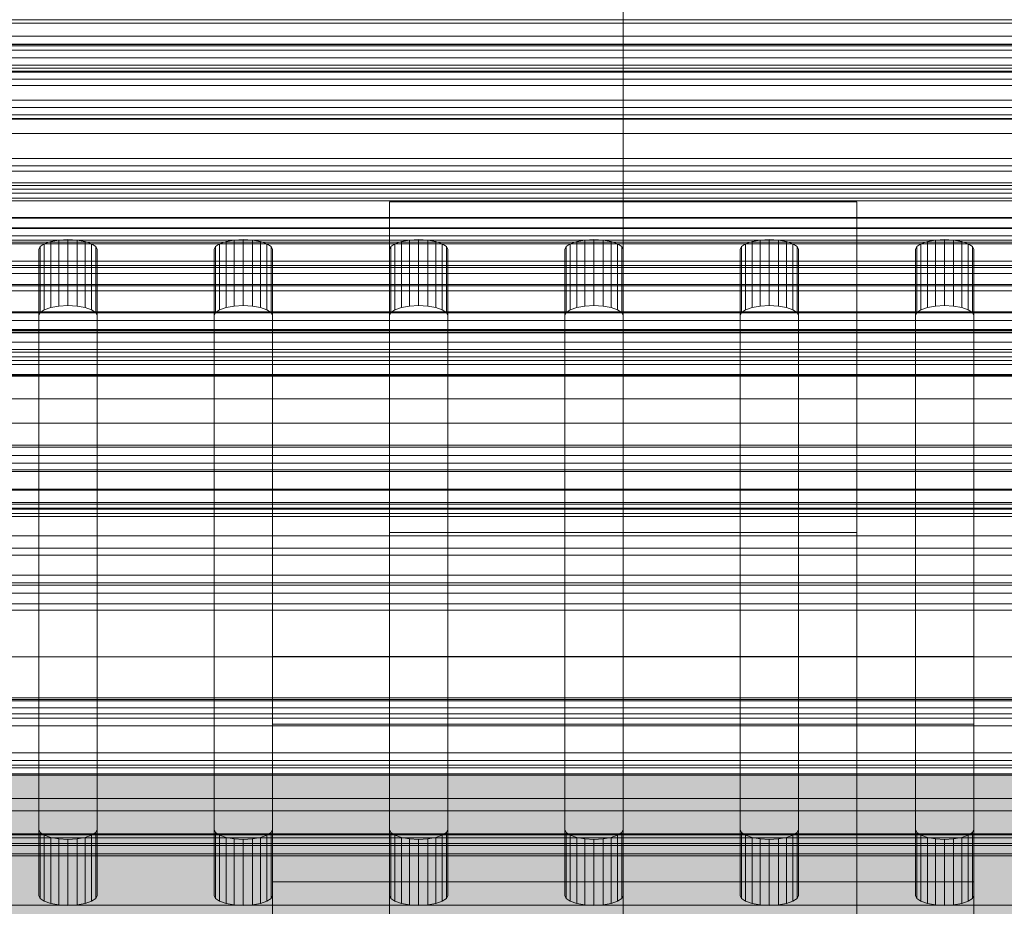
# Model space of a CAD drawing. Header units: millimetres. Extents: x -2233 to 61924, y -68080 to 6847.
# Tile 67 of 256: x -52 to 33, y -34961 to -34886. Entities that reach past the tile are written whole.
import ezdxf

# ---------------------------------------------------------------- set-up
doc = ezdxf.new("R2010")
doc.units = ezdxf.units.MM
for name, color, linetype, lineweight in [('COTAS_O', 1, 'Continuous', 0), ('COTAS_P', 1, 'Continuous', 0), ('frontal_bajante_movil', 7, 'Continuous', 0), ('frontal_briquetadora', 7, 'Continuous', 0), ('frontal_C01', 7, 'Continuous', 0), ('frontal_C02', 7, 'Continuous', 0), ('frontal_C03', 7, 'Continuous', 0), ('frontal_mezcladora', 7, 'Continuous', 0), ('frontal_mix-C02', 7, 'Continuous', 0), ('frontal_secador', 7, 'Continuous', 0), ('frontal_tolva-C01', 7, 'Continuous', 0)]:
    doc.layers.add(name, color=color, linetype=linetype, lineweight=lineweight)
doc.dimstyles.new('R19_100', dxfattribs={"dimtxt": 250, "dimasz": 150, "dimexe": 150, "dimexo": 80, "dimgap": 100, "dimtad": 1, "dimtih": 1, "dimtoh": 1, "dimdsep": 46, "dimcen": 0.09, "dimadec": 0, "dimazin": 0, "dimtfac": 1, "dimtdec": 4, "dimtofl": 0, "dimtmove": 0, "dimatfit": 3, "dimfxl": 1, "dimtolj": 1, "dimtzin": 0, "dimarcsym": 0})

# ---------------------------------------------------------------- blocks, each defined once
blk = doc.blocks.new('DIM_R27_48')
at = {"layer": 'COTAS_P'}
for p, q in [((-1750, -34600), (-1600, -34555)), ((2600, -34600), (2450, -34555)), ((-1750, -35500), (-1750, -34600)), ((-1750, -34600), (2600, -34600)), ((-1750, -34600), (-1600, -34645)), ((2600, -34600), (2450, -34645)), ((2600, -35500), (2600, -34600))]:
    blk.add_line(p, q, dxfattribs=at)
blk.add_text('4350 P', height=250, dxfattribs=at).set_placement((425, -34500))
blk = doc.blocks.new('DIM_R27_50')
at = {"layer": 'COTAS_P'}
for p, q in [((1705.784, -34504.945), (1551.897, -34475.895)), ((-194.216, -34704.945), (1705.784, -34504.945)), ((1705.784, -34504.945), (1561.319, -34565.401)), ((1800, -35400), (1705.784, -34504.945)), ((-194.216, -34704.945), (-49.751, -34644.49)), ((-100, -35600), (-194.216, -34704.945)), ((-194.216, -34704.945), (-40.33, -34733.995))]:
    blk.add_line(p, q, dxfattribs=at)
blk.add_text('1910.5 P', height=250, rotation=6.00901, dxfattribs=at).set_placement((745.315, -34505.495))
blk = doc.blocks.new('DIM_R27_55')
at = {"layer": 'COTAS_O'}
for p, q in [((-650, -33700), (50, -33700)), ((50, -33700), (5, -33850)), ((50, -34900), (50, -33700)), ((50, -33700), (95, -33850)), ((50, -34900), (5, -34750)), ((50, -34900), (95, -34750)), ((-650, -34900), (50, -34900))]:
    blk.add_line(p, q, dxfattribs=at)
blk.add_text('1200 O', height=250, rotation=90, dxfattribs=at).set_placement((-50, -34300))
blk = doc.blocks.new('DIM_R27_56')
at = {"layer": 'COTAS_O'}
for p, q in [((-650, -34200), (-500, -34155)), ((650, -34200), (500, -34155)), ((-650, -34900), (-650, -34200)), ((-650, -34200), (650, -34200)), ((-650, -34200), (-500, -34245)), ((650, -34200), (500, -34245)), ((650, -34900), (650, -34200))]:
    blk.add_line(p, q, dxfattribs=at)
blk.add_text('1300 O', height=250, dxfattribs=at).set_placement((0, -34100))
blk = doc.blocks.new('DIM_R27_58')
at = {"layer": 'COTAS_O'}
for p, q in [((-1480, -35300), (-1330, -35255)), ((490, -35300), (340, -35255)), ((-1480, -36000), (-1480, -35300)), ((-1480, -35300), (490, -35300)), ((-1480, -35300), (-1330, -35345)), ((490, -35300), (340, -35345)), ((490, -36000), (490, -35300))]:
    blk.add_line(p, q, dxfattribs=at)
blk.add_text('1970 O', height=250, dxfattribs=at).set_placement((-495, -35200))
blk = doc.blocks.new('DIM_R27_60')
at = {"layer": 'COTAS_O'}
for p, q in [((-1400, -35300), (-1250, -35255)), ((1400, -35300), (1250, -35255)), ((-1400, -36000), (-1400, -35300)), ((-1400, -35300), (1400, -35300)), ((-1400, -35300), (-1250, -35345)), ((1400, -35300), (1250, -35345)), ((1400, -36000), (1400, -35300))]:
    blk.add_line(p, q, dxfattribs=at)
blk.add_text('2800 O', height=250, dxfattribs=at).set_placement((0, -35200))
blk = doc.blocks.new('DIM_R27_61')
at = {"layer": 'COTAS_P'}
for p, q in [((-305, -34680), (395, -34680)), ((395, -34680), (350, -34830)), ((395, -36000), (395, -34680)), ((395, -34680), (440, -34830)), ((395, -36000), (350, -35850)), ((395, -36000), (440, -35850)), ((-305, -36000), (395, -36000))]:
    blk.add_line(p, q, dxfattribs=at)
blk.add_text('1320 P', height=250, rotation=90, dxfattribs=at).set_placement((295, -35340))
blk = doc.blocks.new('DIM_R27_62')
at = {"layer": 'COTAS_P'}
for p, q in [((-305, -35300), (-155, -35255)), ((345, -35300), (195, -35255)), ((-305, -36000), (-305, -35300)), ((-305, -35300), (345, -35300)), ((-305, -35300), (-155, -35345)), ((345, -35300), (195, -35345)), ((345, -36000), (345, -35300))]:
    blk.add_line(p, q, dxfattribs=at)
blk.add_text('650 P', height=250, dxfattribs=at).set_placement((20, -35200))

msp = doc.modelspace()

# ---------------------------------------------------------------- linework, layer by layer
at = {"layer": 'frontal_bajante_movil'}
for p, q in [((220, -34885.505), (-180, -34885.505)), ((223, -34891.143), (-183, -34891.143)), ((-180, -34891.143), (220, -34891.143)), ((-168, -34891.143), (208, -34891.143)), ((-183, -34893.962), (223, -34893.962)), ((208, -34895.247), (-168, -34895.247)), ((208, -34902.42), (-168, -34902.42)), ((-168, -34903.359), (208, -34903.359)), ((208, -34904.675), (-168, -34904.675)), ((-50, -34905.171), (-49.878, -34904.907)), ((-49.878, -34904.907), (-49.523, -34904.669)), ((-49.878, -34910.545), (-49.878, -34904.907)), ((-49.523, -34904.669), (-48.969, -34904.479)), ((-49.523, -34910.307), (-49.523, -34904.669)), ((-48.969, -34904.479), (-48.273, -34904.358)), ((-48.969, -34910.118), (-48.969, -34904.479)), ((-48.273, -34904.358), (-47.5, -34904.316)), ((-48.273, -34909.996), (-48.273, -34904.358)), ((-47.5, -34904.316), (-46.727, -34904.358)), ((-47.5, -34909.954), (-47.5, -34904.316)), ((-46.727, -34904.358), (-46.031, -34904.479)), ((-46.727, -34909.996), (-46.727, -34904.358)), ((-46.031, -34904.479), (-45.477, -34904.669)), ((-46.031, -34910.118), (-46.031, -34904.479)), ((-45.477, -34904.669), (-45.122, -34904.907)), ((-45.477, -34910.307), (-45.477, -34904.669)), ((-45.122, -34904.907), (-45, -34905.171)), ((-45.122, -34910.545), (-45.122, -34904.907)), ((-35, -34905.171), (-34.878, -34904.907)), ((-34.878, -34904.907), (-34.523, -34904.669)), ((-34.878, -34910.545), (-34.878, -34904.907)), ((-34.523, -34904.669), (-33.969, -34904.479)), ((-34.523, -34910.307), (-34.523, -34904.669)), ((-33.969, -34904.479), (-33.273, -34904.358)), ((-33.969, -34910.118), (-33.969, -34904.479)), ((-33.273, -34904.358), (-32.5, -34904.316)), ((-33.273, -34909.996), (-33.273, -34904.358)), ((-32.5, -34904.316), (-31.727, -34904.358)), ((-32.5, -34909.954), (-32.5, -34904.316)), ((-31.727, -34904.358), (-31.031, -34904.479)), ((-31.727, -34909.996), (-31.727, -34904.358)), ((-31.031, -34904.479), (-30.477, -34904.669)), ((-31.031, -34910.118), (-31.031, -34904.479)), ((-30.477, -34904.669), (-30.122, -34904.907)), ((-30.477, -34910.307), (-30.477, -34904.669)), ((-30.122, -34904.907), (-30, -34905.171)), ((-30.122, -34910.545), (-30.122, -34904.907)), ((-20, -34905.171), (-19.878, -34904.907)), ((-19.878, -34904.907), (-19.523, -34904.669)), ((-19.878, -34910.545), (-19.878, -34904.907)), ((-19.523, -34904.669), (-18.969, -34904.479)), ((-19.523, -34910.307), (-19.523, -34904.669)), ((-18.969, -34904.479), (-18.273, -34904.358)), ((-18.969, -34910.118), (-18.969, -34904.479)), ((-18.273, -34904.358), (-17.5, -34904.316)), ((-18.273, -34909.996), (-18.273, -34904.358)), ((-17.5, -34904.316), (-16.727, -34904.358)), ((-17.5, -34909.954), (-17.5, -34904.316)), ((-16.727, -34904.358), (-16.031, -34904.479)), ((-16.727, -34909.996), (-16.727, -34904.358)), ((-16.031, -34904.479), (-15.477, -34904.669)), ((-16.031, -34910.118), (-16.031, -34904.479)), ((-15.477, -34904.669), (-15.122, -34904.907)), ((-15.477, -34910.307), (-15.477, -34904.669)), ((-15.122, -34904.907), (-15, -34905.171)), ((-15.122, -34910.545), (-15.122, -34904.907)), ((-5, -34905.171), (-4.878, -34904.907)), ((-4.878, -34904.907), (-4.523, -34904.669)), ((-4.878, -34910.545), (-4.878, -34904.907)), ((-4.523, -34904.669), (-3.969, -34904.479)), ((-4.523, -34910.307), (-4.523, -34904.669)), ((-3.969, -34904.479), (-3.273, -34904.358)), ((-3.969, -34910.118), (-3.969, -34904.479)), ((-3.273, -34904.358), (-2.5, -34904.316)), ((-3.273, -34909.996), (-3.273, -34904.358)), ((-2.5, -34904.316), (-1.727, -34904.358)), ((-2.5, -34909.954), (-2.5, -34904.316)), ((-1.727, -34904.358), (-1.031, -34904.479)), ((-1.727, -34909.996), (-1.727, -34904.358)), ((-1.031, -34904.479), (-0.477, -34904.669)), ((-1.031, -34910.118), (-1.031, -34904.479)), ((-0.477, -34904.669), (-0.122, -34904.907)), ((-0.477, -34910.307), (-0.477, -34904.669)), ((-0.122, -34904.907), (0, -34905.171)), ((-0.122, -34910.545), (-0.122, -34904.907)), ((10, -34905.171), (10.122, -34904.907)), ((10.122, -34904.907), (10.477, -34904.669)), ((10.122, -34910.545), (10.122, -34904.907)), ((10.477, -34904.669), (11.031, -34904.479)), ((10.477, -34910.307), (10.477, -34904.669)), ((11.031, -34904.479), (11.727, -34904.358)), ((11.031, -34910.118), (11.031, -34904.479)), ((11.727, -34904.358), (12.5, -34904.316)), ((11.727, -34909.996), (11.727, -34904.358)), ((12.5, -34904.316), (13.273, -34904.358)), ((12.5, -34909.954), (12.5, -34904.316)), ((13.273, -34904.358), (13.969, -34904.479)), ((13.273, -34909.996), (13.273, -34904.358)), ((13.969, -34904.479), (14.523, -34904.669)), ((13.969, -34910.118), (13.969, -34904.479)), ((14.523, -34904.669), (14.878, -34904.907)), ((14.523, -34910.307), (14.523, -34904.669)), ((14.878, -34904.907), (15, -34905.171)), ((14.878, -34910.545), (14.878, -34904.907)), ((25, -34905.171), (25.122, -34904.907)), ((25.122, -34904.907), (25.477, -34904.669)), ((25.122, -34910.545), (25.122, -34904.907)), ((25.477, -34904.669), (26.031, -34904.479)), ((25.477, -34910.307), (25.477, -34904.669)), ((26.031, -34904.479), (26.727, -34904.358)), ((26.031, -34910.118), (26.031, -34904.479)), ((26.727, -34904.358), (27.5, -34904.316)), ((26.727, -34909.996), (26.727, -34904.358)), ((27.5, -34904.316), (28.273, -34904.358)), ((27.5, -34909.954), (27.5, -34904.316)), ((28.273, -34904.358), (28.969, -34904.479)), ((28.273, -34909.996), (28.273, -34904.358)), ((28.969, -34904.479), (29.523, -34904.669)), ((28.969, -34910.118), (28.969, -34904.479)), ((29.523, -34904.669), (29.878, -34904.907)), ((29.523, -34910.307), (29.523, -34904.669)), ((29.878, -34904.907), (30, -34905.171)), ((29.878, -34910.545), (29.878, -34904.907)), ((-50, -34954.764), (-50, -34905.171)), ((-50, -34905.171), (-50, -34910.809)), ((-45, -34905.171), (-45, -34954.764)), ((-45, -34910.809), (-45, -34905.171)), ((-35, -34954.764), (-35, -34905.171)), ((-35, -34905.171), (-35, -34910.809)), ((-30, -34905.171), (-30, -34954.764)), ((-30, -34910.809), (-30, -34905.171)), ((-20, -34954.764), (-20, -34905.171)), ((-20, -34905.171), (-20, -34910.809)), ((-15, -34905.171), (-15, -34954.764)), ((-15, -34910.809), (-15, -34905.171)), ((-5, -34954.764), (-5, -34905.171)), ((-5, -34905.171), (-5, -34910.809)), ((0, -34905.171), (0, -34954.764)), ((0, -34910.809), (0, -34905.171)), ((10, -34954.764), (10, -34905.171)), ((10, -34905.171), (10, -34910.809)), ((15, -34905.171), (15, -34954.764)), ((15, -34910.809), (15, -34905.171)), ((25, -34954.764), (25, -34905.171)), ((25, -34905.171), (25, -34910.809)), ((30, -34905.171), (30, -34954.764)), ((30, -34910.809), (30, -34905.171)), ((-168, -34906.524), (208, -34906.524)), ((-48.969, -34910.118), (-49.523, -34910.307)), ((-48.273, -34909.996), (-48.969, -34910.118)), ((-47.5, -34909.954), (-48.273, -34909.996)), ((-46.727, -34909.996), (-47.5, -34909.954)), ((-46.031, -34910.118), (-46.727, -34909.996)), ((-45.477, -34910.307), (-46.031, -34910.118)), ((-33.969, -34910.118), (-34.523, -34910.307)), ((-33.273, -34909.996), (-33.969, -34910.118)), ((-32.5, -34909.954), (-33.273, -34909.996)), ((-31.727, -34909.996), (-32.5, -34909.954)), ((-31.031, -34910.118), (-31.727, -34909.996)), ((-30.477, -34910.307), (-31.031, -34910.118)), ((-18.969, -34910.118), (-19.523, -34910.307)), ((-18.273, -34909.996), (-18.969, -34910.118)), ((-17.5, -34909.954), (-18.273, -34909.996)), ((-16.727, -34909.996), (-17.5, -34909.954)), ((-16.031, -34910.118), (-16.727, -34909.996)), ((-15.477, -34910.307), (-16.031, -34910.118)), ((-3.969, -34910.118), (-4.523, -34910.307)), ((-3.273, -34909.996), (-3.969, -34910.118)), ((-2.5, -34909.954), (-3.273, -34909.996)), ((-1.727, -34909.996), (-2.5, -34909.954)), ((-1.031, -34910.118), (-1.727, -34909.996)), ((-0.477, -34910.307), (-1.031, -34910.118)), ((11.031, -34910.118), (10.477, -34910.307)), ((11.727, -34909.996), (11.031, -34910.118)), ((12.5, -34909.954), (11.727, -34909.996)), ((13.273, -34909.996), (12.5, -34909.954)), ((13.969, -34910.118), (13.273, -34909.996)), ((14.523, -34910.307), (13.969, -34910.118)), ((26.031, -34910.118), (25.477, -34910.307)), ((26.727, -34909.996), (26.031, -34910.118)), ((27.5, -34909.954), (26.727, -34909.996)), ((28.273, -34909.996), (27.5, -34909.954)), ((28.969, -34910.118), (28.273, -34909.996)), ((29.523, -34910.307), (28.969, -34910.118)), ((-49.878, -34910.545), (-50, -34910.809)), ((-50, -34910.809), (-50, -34960.402)), ((-49.523, -34910.307), (-49.878, -34910.545)), ((-45.122, -34910.545), (-45.477, -34910.307)), ((-45, -34910.809), (-45.122, -34910.545)), ((-45, -34960.402), (-45, -34910.809)), ((-34.878, -34910.545), (-35, -34910.809)), ((-35, -34910.809), (-35, -34960.402)), ((-34.523, -34910.307), (-34.878, -34910.545)), ((-30.122, -34910.545), (-30.477, -34910.307)), ((-30, -34910.809), (-30.122, -34910.545)), ((-30, -34960.402), (-30, -34910.809)), ((-19.878, -34910.545), (-20, -34910.809)), ((-20, -34910.809), (-20, -34960.402)), ((-19.523, -34910.307), (-19.878, -34910.545)), ((-15.122, -34910.545), (-15.477, -34910.307)), ((-15, -34910.809), (-15.122, -34910.545)), ((-15, -34960.402), (-15, -34910.809)), ((-4.878, -34910.545), (-5, -34910.809)), ((-5, -34910.809), (-5, -34960.402)), ((-4.523, -34910.307), (-4.878, -34910.545)), ((-0.122, -34910.545), (-0.477, -34910.307)), ((0, -34910.809), (-0.122, -34910.545)), ((0, -34960.402), (0, -34910.809)), ((10.122, -34910.545), (10, -34910.809)), ((10, -34910.809), (10, -34960.402)), ((10.477, -34910.307), (10.122, -34910.545)), ((14.878, -34910.545), (14.523, -34910.307)), ((15, -34910.809), (14.878, -34910.545)), ((15, -34960.402), (15, -34910.809)), ((25.122, -34910.545), (25, -34910.809)), ((25, -34910.809), (25, -34960.402)), ((25.477, -34910.307), (25.122, -34910.545)), ((29.878, -34910.545), (29.523, -34910.307)), ((30, -34910.809), (29.878, -34910.545)), ((30, -34960.402), (30, -34910.809)), ((-49.878, -34955.028), (-50, -34954.764)), ((-50, -34960.402), (-50, -34954.764)), ((-45, -34954.764), (-45.122, -34955.028)), ((-45, -34960.402), (-45, -34954.764)), ((-34.878, -34955.028), (-35, -34954.764)), ((-35, -34960.402), (-35, -34954.764)), ((-30, -34954.764), (-30.122, -34955.028)), ((-30, -34960.402), (-30, -34954.764)), ((-19.878, -34955.028), (-20, -34954.764)), ((-20, -34960.402), (-20, -34954.764)), ((-15, -34954.764), (-15.122, -34955.028)), ((-15, -34960.402), (-15, -34954.764)), ((-4.878, -34955.028), (-5, -34954.764)), ((-5, -34960.402), (-5, -34954.764)), ((0, -34954.764), (-0.122, -34955.028)), ((0, -34960.402), (0, -34954.764)), ((10.122, -34955.028), (10, -34954.764)), ((10, -34960.402), (10, -34954.764)), ((15, -34954.764), (14.878, -34955.028)), ((15, -34960.402), (15, -34954.764)), ((25.122, -34955.028), (25, -34954.764)), ((25, -34960.402), (25, -34954.764)), ((30, -34954.764), (29.878, -34955.028)), ((30, -34960.402), (30, -34954.764)), ((-49.523, -34955.267), (-49.878, -34955.028)), ((-49.878, -34960.666), (-49.878, -34955.028)), ((-48.969, -34955.456), (-49.523, -34955.267)), ((-49.523, -34960.905), (-49.523, -34955.267)), ((-48.273, -34955.577), (-48.969, -34955.456)), ((-48.969, -34961.094), (-48.969, -34955.456)), ((-47.5, -34955.619), (-48.273, -34955.577)), ((-48.273, -34961.215), (-48.273, -34955.577)), ((-46.727, -34955.577), (-47.5, -34955.619)), ((-47.5, -34961.257), (-47.5, -34955.619)), ((-46.031, -34955.456), (-46.727, -34955.577)), ((-46.727, -34961.215), (-46.727, -34955.577)), ((-45.477, -34955.267), (-46.031, -34955.456)), ((-46.031, -34961.094), (-46.031, -34955.456)), ((-45.122, -34955.028), (-45.477, -34955.267)), ((-45.477, -34960.905), (-45.477, -34955.267)), ((-45.122, -34960.666), (-45.122, -34955.028)), ((-34.523, -34955.267), (-34.878, -34955.028)), ((-34.878, -34960.666), (-34.878, -34955.028)), ((-33.969, -34955.456), (-34.523, -34955.267)), ((-34.523, -34960.905), (-34.523, -34955.267)), ((-33.273, -34955.577), (-33.969, -34955.456)), ((-33.969, -34961.094), (-33.969, -34955.456)), ((-32.5, -34955.619), (-33.273, -34955.577)), ((-33.273, -34961.215), (-33.273, -34955.577)), ((-31.727, -34955.577), (-32.5, -34955.619)), ((-32.5, -34961.257), (-32.5, -34955.619)), ((-31.031, -34955.456), (-31.727, -34955.577)), ((-31.727, -34961.215), (-31.727, -34955.577)), ((-30.477, -34955.267), (-31.031, -34955.456)), ((-31.031, -34961.094), (-31.031, -34955.456)), ((-30.122, -34955.028), (-30.477, -34955.267)), ((-30.477, -34960.905), (-30.477, -34955.267)), ((-30.122, -34960.666), (-30.122, -34955.028)), ((-19.523, -34955.267), (-19.878, -34955.028)), ((-19.878, -34960.666), (-19.878, -34955.028)), ((-18.969, -34955.456), (-19.523, -34955.267)), ((-19.523, -34960.905), (-19.523, -34955.267)), ((-18.273, -34955.577), (-18.969, -34955.456)), ((-18.969, -34961.094), (-18.969, -34955.456)), ((-17.5, -34955.619), (-18.273, -34955.577)), ((-18.273, -34961.215), (-18.273, -34955.577)), ((-16.727, -34955.577), (-17.5, -34955.619)), ((-17.5, -34961.257), (-17.5, -34955.619)), ((-16.031, -34955.456), (-16.727, -34955.577)), ((-16.727, -34961.215), (-16.727, -34955.577)), ((-15.477, -34955.267), (-16.031, -34955.456)), ((-16.031, -34961.094), (-16.031, -34955.456)), ((-15.122, -34955.028), (-15.477, -34955.267)), ((-15.477, -34960.905), (-15.477, -34955.267)), ((-15.122, -34960.666), (-15.122, -34955.028)), ((-4.523, -34955.267), (-4.878, -34955.028)), ((-4.878, -34960.666), (-4.878, -34955.028)), ((-3.969, -34955.456), (-4.523, -34955.267)), ((-4.523, -34960.905), (-4.523, -34955.267)), ((-3.273, -34955.577), (-3.969, -34955.456)), ((-3.969, -34961.094), (-3.969, -34955.456)), ((-2.5, -34955.619), (-3.273, -34955.577)), ((-3.273, -34961.215), (-3.273, -34955.577)), ((-1.727, -34955.577), (-2.5, -34955.619)), ((-2.5, -34961.257), (-2.5, -34955.619)), ((-1.031, -34955.456), (-1.727, -34955.577)), ((-1.727, -34961.215), (-1.727, -34955.577)), ((-0.477, -34955.267), (-1.031, -34955.456)), ((-1.031, -34961.094), (-1.031, -34955.456)), ((-0.122, -34955.028), (-0.477, -34955.267)), ((-0.477, -34960.905), (-0.477, -34955.267)), ((-0.122, -34960.666), (-0.122, -34955.028)), ((10.477, -34955.267), (10.122, -34955.028)), ((10.122, -34960.666), (10.122, -34955.028)), ((11.031, -34955.456), (10.477, -34955.267)), ((10.477, -34960.905), (10.477, -34955.267)), ((11.727, -34955.577), (11.031, -34955.456)), ((11.031, -34961.094), (11.031, -34955.456)), ((12.5, -34955.619), (11.727, -34955.577)), ((11.727, -34961.215), (11.727, -34955.577)), ((13.273, -34955.577), (12.5, -34955.619)), ((12.5, -34961.257), (12.5, -34955.619)), ((13.969, -34955.456), (13.273, -34955.577)), ((13.273, -34961.215), (13.273, -34955.577)), ((14.523, -34955.267), (13.969, -34955.456)), ((13.969, -34961.094), (13.969, -34955.456)), ((14.878, -34955.028), (14.523, -34955.267)), ((14.523, -34960.905), (14.523, -34955.267)), ((14.878, -34960.666), (14.878, -34955.028)), ((25.477, -34955.267), (25.122, -34955.028)), ((25.122, -34960.666), (25.122, -34955.028)), ((26.031, -34955.456), (25.477, -34955.267)), ((25.477, -34960.905), (25.477, -34955.267)), ((26.727, -34955.577), (26.031, -34955.456)), ((26.031, -34961.094), (26.031, -34955.456)), ((27.5, -34955.619), (26.727, -34955.577)), ((26.727, -34961.215), (26.727, -34955.577)), ((28.273, -34955.577), (27.5, -34955.619)), ((27.5, -34961.257), (27.5, -34955.619)), ((28.969, -34955.456), (28.273, -34955.577)), ((28.273, -34961.215), (28.273, -34955.577)), ((29.523, -34955.267), (28.969, -34955.456)), ((28.969, -34961.094), (28.969, -34955.456)), ((29.878, -34955.028), (29.523, -34955.267)), ((29.523, -34960.905), (29.523, -34955.267)), ((29.878, -34960.666), (29.878, -34955.028)), ((-50, -34960.402), (-49.878, -34960.666)), ((-49.878, -34960.666), (-49.523, -34960.905)), ((-45.477, -34960.905), (-45.122, -34960.666)), ((-45.122, -34960.666), (-45, -34960.402)), ((-35, -34960.402), (-34.878, -34960.666)), ((-34.878, -34960.666), (-34.523, -34960.905)), ((-30.477, -34960.905), (-30.122, -34960.666)), ((-30.122, -34960.666), (-30, -34960.402)), ((-20, -34960.402), (-19.878, -34960.666)), ((-19.878, -34960.666), (-19.523, -34960.905)), ((-15.477, -34960.905), (-15.122, -34960.666)), ((-15.122, -34960.666), (-15, -34960.402)), ((-5, -34960.402), (-4.878, -34960.666)), ((-4.878, -34960.666), (-4.523, -34960.905)), ((-0.477, -34960.905), (-0.122, -34960.666)), ((-0.122, -34960.666), (0, -34960.402)), ((10, -34960.402), (10.122, -34960.666)), ((10.122, -34960.666), (10.477, -34960.905)), ((14.523, -34960.905), (14.878, -34960.666)), ((14.878, -34960.666), (15, -34960.402)), ((25, -34960.402), (25.122, -34960.666)), ((25.122, -34960.666), (25.477, -34960.905)), ((29.523, -34960.905), (29.878, -34960.666)), ((29.878, -34960.666), (30, -34960.402)), ((-49.523, -34960.905), (-48.969, -34961.094)), ((-48.969, -34961.094), (-48.273, -34961.215)), ((-48.273, -34961.215), (-47.5, -34961.257)), ((-47.5, -34961.257), (-46.727, -34961.215)), ((-46.727, -34961.215), (-46.031, -34961.094)), ((-46.031, -34961.094), (-45.477, -34960.905)), ((-34.523, -34960.905), (-33.969, -34961.094)), ((-33.969, -34961.094), (-33.273, -34961.215)), ((-33.273, -34961.215), (-32.5, -34961.257)), ((-32.5, -34961.257), (-31.727, -34961.215)), ((-31.727, -34961.215), (-31.031, -34961.094)), ((-31.031, -34961.094), (-30.477, -34960.905)), ((-19.523, -34960.905), (-18.969, -34961.094)), ((-18.969, -34961.094), (-18.273, -34961.215)), ((-18.273, -34961.215), (-17.5, -34961.257)), ((-17.5, -34961.257), (-16.727, -34961.215)), ((-16.727, -34961.215), (-16.031, -34961.094)), ((-16.031, -34961.094), (-15.477, -34960.905)), ((-4.523, -34960.905), (-3.969, -34961.094)), ((-3.969, -34961.094), (-3.273, -34961.215)), ((-3.273, -34961.215), (-2.5, -34961.257)), ((-2.5, -34961.257), (-1.727, -34961.215)), ((-1.727, -34961.215), (-1.031, -34961.094)), ((-1.031, -34961.094), (-0.477, -34960.905)), ((10.477, -34960.905), (11.031, -34961.094)), ((11.031, -34961.094), (11.727, -34961.215)), ((11.727, -34961.215), (12.5, -34961.257)), ((12.5, -34961.257), (13.273, -34961.215)), ((13.273, -34961.215), (13.969, -34961.094)), ((13.969, -34961.094), (14.523, -34960.905)), ((25.477, -34960.905), (26.031, -34961.094)), ((26.031, -34961.094), (26.727, -34961.215)), ((26.727, -34961.215), (27.5, -34961.257)), ((27.5, -34961.257), (28.273, -34961.215)), ((28.273, -34961.215), (28.969, -34961.094)), ((28.969, -34961.094), (29.523, -34960.905))]:
    msp.add_line(p, q, dxfattribs=at)
at = {"layer": 'frontal_briquetadora'}
for p, q in [((-490, -34940), (340, -34940)), ((-490, -34940), (490, -34940)), ((-1330, -34950), (340, -34950))]:
    msp.add_line(p, q, dxfattribs=at)
at = {"layer": 'frontal_C01'}
for p, q in [((0, -35045.418), (0, -34782.805)), ((0, -34788.585), (0, -35051.199)), ((425, -34886.916), (-425, -34886.916)), ((-425, -34898.471), (425, -34898.471)), ((-30, -35028.406), (-30, -34939.975)), ((-30, -34939.975), (30, -34939.975)), ((-30, -34945.753), (-30, -34939.975)), ((30, -34939.975), (30, -35028.406)), ((30, -34939.975), (30, -34945.753)), ((-30, -35034.184), (-30, -34945.753)), ((-30, -34945.753), (30, -34945.753)), ((-30, -34959.235), (-30, -34945.753)), ((30, -34945.753), (30, -35034.184)), ((30, -34945.753), (30, -34959.235)), ((-30, -35047.666), (-30, -34959.235)), ((-30, -34959.235), (30, -34959.235)), ((-30, -34983.309), (-30, -34959.235)), ((30, -34959.235), (30, -35047.666)), ((30, -34959.235), (30, -34983.309))]:
    msp.add_line(p, q, dxfattribs=at)
at = {"layer": 'frontal_C02'}
for p, q in [((0, -35102.421), (0, -34811.926)), ((0, -34817.656), (0, -35108.151)), ((-425, -34900.768), (425, -34900.768)), ((425, -34912.223), (-425, -34912.223)), ((425, -34915.909), (-425, -34915.909)), ((-425, -34927.364), (425, -34927.364)), ((-450, -34949.495), (450, -34949.495))]:
    msp.add_line(p, q, dxfattribs=at)
at = {"layer": 'frontal_C03'}
for p, q in [((1250, -34885.8), (-1250, -34885.8)), ((1250, -34888.107), (-1250, -34888.107)), ((1250, -34888.761), (-1250, -34888.761)), ((1250, -34889.642), (-1250, -34889.642)), ((1250, -34899.448), (-1250, -34899.448)), ((1250, -34900.33), (-1250, -34900.33)), ((1250, -34900.983), (-1250, -34900.983)), ((1250, -34903.291), (-1250, -34903.291)), ((-1250, -34904.348), (1250, -34904.348)), ((1250, -34907.2), (-1250, -34907.2)), ((1250, -34908.257), (-1250, -34908.257)), ((1250, -34910.565), (-1250, -34910.565)), ((1250, -34911.218), (-1250, -34911.218)), ((1250, -34912.1), (-1250, -34912.1)), ((1250, -34921.906), (-1250, -34921.906)), ((1250, -34922.787), (-1250, -34922.787)), ((1250, -34923.441), (-1250, -34923.441)), ((1250, -34925.748), (-1250, -34925.748)), ((-1250, -34926.806), (1250, -34926.806)), ((1250, -34929.658), (-1250, -34929.658)), ((1250, -34930.715), (-1250, -34930.715)), ((1250, -34933.022), (-1250, -34933.022)), ((1250, -34933.676), (-1250, -34933.676)), ((1250, -34934.557), (-1250, -34934.557)), ((1250, -34944.364), (-1250, -34944.364)), ((1250, -34945.245), (-1250, -34945.245)), ((1250, -34945.898), (-1250, -34945.898)), ((1250, -34948.206), (-1250, -34948.206)), ((-1250, -34949.263), (1250, -34949.263)), ((1530, -34950.129), (-1530, -34950.129)), ((1250, -34952.115), (-1250, -34952.115)), ((1250, -34953.173), (-1250, -34953.173)), ((1530, -34955.129), (-1530, -34955.129)), ((1250, -34955.48), (-1250, -34955.48)), ((1270, -34955.96), (-1270, -34955.96)), ((1250, -34956.134), (-1250, -34956.134)), ((-1270, -34956.859), (1270, -34956.859)), ((1250, -34957.015), (-1250, -34957.015)), ((-1500, -34961.228), (1500, -34961.228))]:
    msp.add_line(p, q, dxfattribs=at)
at = {"layer": 'frontal_mezcladora'}
for p, q in [((-750, -34900), (750, -34900)), ((-600, -34900), (600, -34900)), ((-750, -34910.5), (750, -34910.5)), ((-180, -34915), (180, -34915))]:
    msp.add_line(p, q, dxfattribs=at)
at = {"layer": 'frontal_mix-C02'}
for p, q in [((-150, -34913.701), (150, -34913.701)), ((150, -34913.937), (-150, -34913.937)), ((150, -34915), (-150, -34915))]:
    msp.add_line(p, q, dxfattribs=at)
at = {"layer": 'frontal_secador'}
for p, q in [((-1250, -34887.588), (1250, -34887.588)), ((1250, -34887.611), (-1250, -34887.611)), ((1250, -34887.728), (-1250, -34887.728)), ((-1250, -34889.387), (1250, -34889.387)), ((1250, -34889.918), (-1250, -34889.918)), ((-1250, -34890), (1250, -34890)), ((1250, -34890.588), (-1250, -34890.588)), ((1250, -34892.387), (-1250, -34892.387)), ((1250, -34893), (-1250, -34893)), ((-1250, -34893.65), (1250, -34893.65)), ((-1250, -34894), (1250, -34894)), ((1250, -34897.382), (-1250, -34897.382)), ((1250, -34898), (-1250, -34898)), ((1250, -34899.689), (-1250, -34899.689)), ((-20, -34901.071), (-20, -35161.071)), ((20, -34901.071), (-20, -34901.071)), ((-20, -34901.071), (-20, -34929.355)), ((20, -35161.071), (20, -34901.071)), ((20, -34929.355), (20, -34901.071)), ((1250, -34902.485), (-1250, -34902.485)), ((1250, -34904), (-1250, -34904)), ((1250, -34904.545), (-1250, -34904.545)), ((1250, -34906.144), (-1250, -34906.144)), ((1250, -34906.709), (-1250, -34906.709)), ((-1250, -34908.142), (1250, -34908.142)), ((1250, -34908.686), (-1250, -34908.686)), ((1320, -34912), (-1320, -34912)), ((1320, -34912.273), (-1320, -34912.273)), ((1250, -34912), (-1250, -34912)), ((1320, -34913.072), (-1320, -34913.072)), ((1320, -34914.343), (-1320, -34914.343)), ((1250, -34914.651), (-1250, -34914.651)), ((1320, -34916), (-1320, -34916)), ((1250, -34915.859), (-1250, -34915.859)), ((1320, -34917.929), (-1320, -34917.929)), ((-1320, -34920), (1320, -34920)), ((-1250, -34920), (1250, -34920)), ((1320, -34922.071), (-1320, -34922.071)), ((1320, -34924), (-1320, -34924)), ((1250, -34924.141), (-1250, -34924.141)), ((1320, -34925.657), (-1320, -34925.657)), ((1320, -34926.928), (-1320, -34926.928)), ((1320, -34927.727), (-1320, -34927.727)), ((1250, -34927.285), (-1250, -34927.285)), ((1320, -34928), (-1320, -34928)), ((1250, -34928), (-1250, -34928)), ((-20, -35189.355), (-20, -34929.355)), ((-20, -34929.355), (20, -34929.355)), ((20, -34929.355), (20, -35189.355)), ((1250, -34931.314), (-1250, -34931.314)), ((1250, -34933.856), (-1250, -34933.856)), ((1250, -34935.455), (-1250, -34935.455)), ((1250, -34936), (-1250, -34936)), ((1360, -34943.5), (-1360, -34943.5)), ((1250, -34943.75), (-1250, -34943.75)), ((1360, -34944.863), (-1360, -34944.863)), ((1360, -34948.859), (-1360, -34948.859)), ((1360, -34955.216), (-1360, -34955.216))]:
    msp.add_line(p, q, dxfattribs=at)
at = {"layer": 'frontal_tolva-C01'}
for p, q in [((-225, -34943.645), (225, -34943.645)), ((-225, -34945.243), (225, -34945.243)), ((225, -34961.243), (-225, -34961.243))]:
    msp.add_line(p, q, dxfattribs=at)

# ---------------------------------------------------------------- dimensions: what is measured, and where the dimension line sits
at = {"layer": 'COTAS_O'}
for p1, p2, distance, picture, middle in [((-650, -34900), (-650, -33700), -700, 'DIM_R27_55', (50, -34300)), ((-650, -34900), (650, -34900), 700, 'DIM_R27_56', (0, -34200)), ((-1480, -36000), (490, -36000), 700, 'DIM_R27_58', (-495, -35300)), ((-1400, -36000), (1400, -36000), 700, 'DIM_R27_60', (0, -35300))]:
    dim = msp.add_aligned_dim(p1=p1, p2=p2, distance=distance, text='<> O', dimstyle='R19_100', dxfattribs=at)
    dim.commit()
    dim.dimension.update_dxf_attribs({"geometry": picture, "text_midpoint": middle})
at = {"layer": 'COTAS_P'}
for p1, p2, distance, picture, middle in [((-100, -35600), (1800, -35400), 900, 'DIM_R27_50', (755.784, -34604.945)), ((-1750, -35500), (2600, -35500), 900, 'DIM_R27_48', (425, -34600)), ((-305, -36000), (-305, -34680), -700, 'DIM_R27_61', (395, -35340)), ((-305, -36000), (345, -36000), 700, 'DIM_R27_62', (20, -35300))]:
    dim = msp.add_aligned_dim(p1=p1, p2=p2, distance=distance, text='<> P', dimstyle='R19_100', dxfattribs=at)
    dim.commit()
    dim.dimension.update_dxf_attribs({"geometry": picture, "text_midpoint": middle})

doc.saveas('drawing.dxf')
